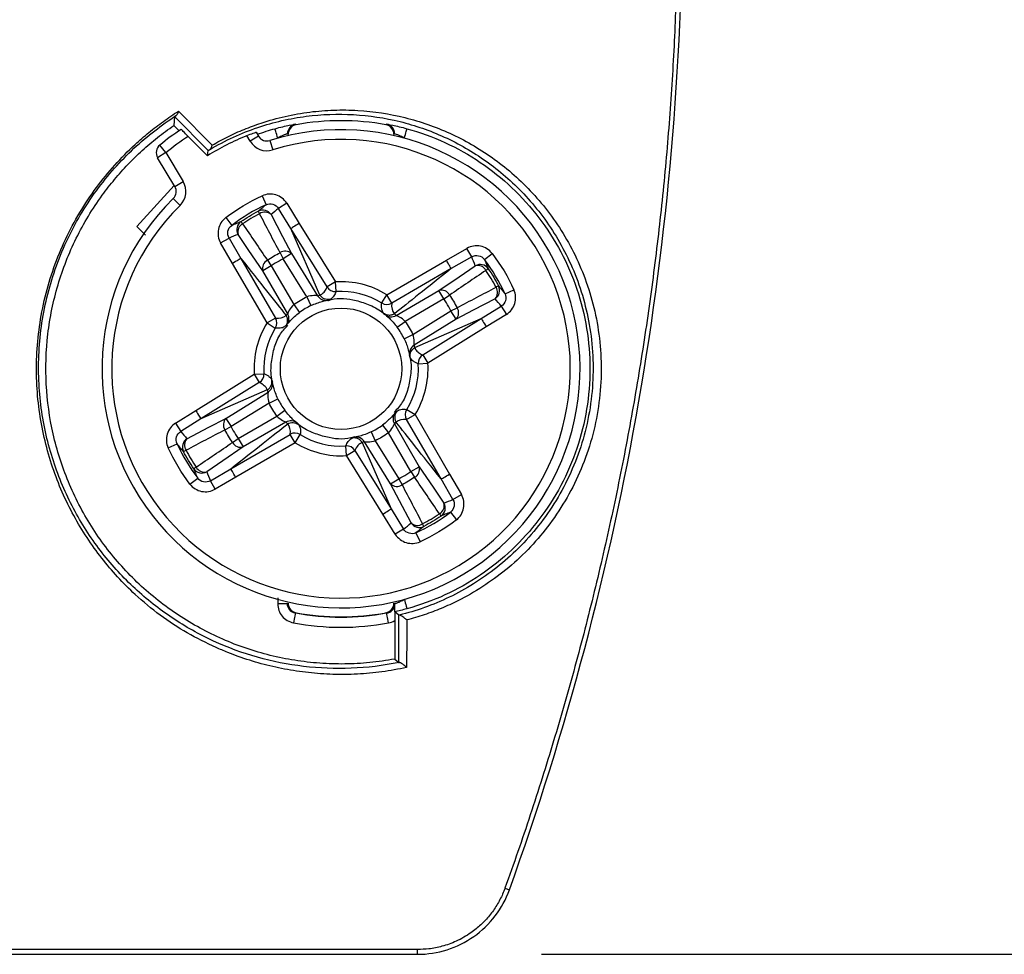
# Model space of a CAD drawing. Header units: millimetres. Extents: x 13 to 546, y 13 to 419.
# Tile 10 of 21: x 214 to 234, y 94 to 113. Entities that reach past the tile are written whole.
import ezdxf

# ---------------------------------------------------------------- set-up
doc = ezdxf.new("R2010")
doc.units = ezdxf.units.MM
doc.header["$LTSCALE"] = 2
doc.linetypes.add('SLD-Solid', pattern=[0])
doc.layers.add('DIMENSIONS', color=140, linetype='SLD-Solid', lineweight=25)
doc.styles.add('SLDTEXTSTYLE0', font='TXT', dxfattribs={"width": 0.7})
doc.dimstyles.new('SLDDIMSTYLE0', dxfattribs={"dimtxt": 4.316016, "dimasz": 6.604, "dimexe": 0, "dimexo": 0.0625, "dimgap": 1.079004, "dimtad": 0, "dimtih": 1, "dimtoh": 1, "dimdec": 1, "dimrnd": 1e-09, "dimzin": 4, "dimdsep": 46, "dimtxsty": 'SLDTEXTSTYLE0', "dimsah": 1, "dimcen": 0.09, "dimadec": 0, "dimazin": 1, "dimtfac": 1, "dimtdec": 1, "dimtofl": 0, "dimtmove": 0, "dimatfit": 3, "dimfxl": 0, "dimfrac": 2, "dimtolj": 1, "dimtzin": 12, "dimarcsym": 0})

# ---------------------------------------------------------------- blocks, each defined once
blk = doc.blocks.new('_D')
at = {"layer": 'DIMENSIONS'}
for p, q in [((224.26, 180.137), (265.505, 180.137)), ((259.155, 180.137), (259.155, 144.676)), ((252.742, 136.851), (251.293, 136.851)), ((251.293, 136.851), (251.293, 129.991)), ((265.568, 136.851), (267.017, 136.851)), ((267.017, 136.851), (267.017, 129.991)), ((251.293, 129.991), (252.742, 129.991)), ((267.017, 129.991), (265.568, 129.991)), ((259.155, 94.137), (259.155, 129.025)), ((224.26, 94.137), (265.505, 94.137))]:
    blk.add_line(p, q, dxfattribs=at)
for points in [[(259.155, 180.137), (258.139, 173.533), (260.171, 173.533)], [(259.155, 94.137), (260.171, 100.741), (258.139, 100.741)]]:
    blk.add_solid(points, dxfattribs=at)
at = {"layer": 'DIMENSIONS', "char_height": 4.2333, "attachment_point": 1, "style": 'SLDTEXTSTYLE0'}
for s, insert in [('86.0', (252.742, 143.274)), ('3.39', (252.742, 135.448))]:
    blk.add_mtext(s, dxfattribs=dict(at, insert=insert))

msp = doc.modelspace()

# ---------------------------------------------------------------- linework, layer by layer
for p, q in [((216.739, 111.306), (216.721, 111.122)), ((217.426, 110.609), (216.739, 111.306)), ((216.816, 111.416), (217.506, 110.718)), ((216.721, 111.122), (216.83, 111.012)), ((219.229, 111.137), (219.215, 111.149)), ((221.085, 111.149), (221.07, 111.137)), ((217.414, 110.503), (217.017, 110.899)), ((218.286, 110.8), (218.218, 110.914)), ((218.458, 110.902), (218.286, 110.8)), ((218.409, 110.985), (218.458, 110.902)), ((219.066, 110.941), (219.052, 110.952)), ((221.248, 110.952), (221.234, 110.941)), ((216.561, 110.566), (216.435, 110.721)), ((218.689, 110.814), (218.749, 110.623)), ((216.561, 110.566), (216.39, 110.463)), ((216.743, 109.874), (216.39, 110.463)), ((216.561, 110.566), (216.914, 109.977)), ((217.414, 110.503), (217.426, 110.609)), ((216.731, 109.893), (215.963, 109.052)), ((216.743, 109.874), (216.914, 109.977)), ((216.712, 109.628), (216.852, 109.486)), ((218.531, 109.681), (218.613, 109.499)), ((219.037, 109.528), (218.867, 109.423)), ((219.123, 109.011), (218.867, 109.423)), ((219.037, 109.528), (219.292, 109.116)), ((217.786, 109.234), (217.908, 109.076)), ((215.963, 109.052), (216.142, 108.872)), ((219.866, 107.813), (219.123, 109.011)), ((219.716, 107.648), (219.123, 109.011)), ((219.292, 109.116), (220.035, 107.918)), ((217.682, 108.716), (217.855, 108.816)), ((217.855, 108.816), (218.098, 108.396)), ((217.926, 108.296), (217.682, 108.716)), ((222.309, 108.361), (222.729, 108.605)), ((222.829, 108.432), (222.729, 108.605)), ((218.098, 108.396), (218.805, 107.177)), ((218.899, 108.516), (218.964, 108.391)), ((219.134, 108.496), (218.964, 108.391)), ((219.134, 108.496), (219.669, 107.633)), ((222.829, 108.432), (222.409, 108.189)), ((223.088, 108.379), (223.247, 108.501)), ((218.633, 107.077), (217.926, 108.296)), ((218.72, 108.245), (218.547, 108.144)), ((218.64, 108.361), (218.72, 108.245)), ((218.72, 108.245), (219.18, 107.451)), ((219.448, 107.611), (218.964, 108.391)), ((221.089, 107.654), (222.309, 108.361)), ((219.056, 107.266), (218.547, 108.144)), ((222.409, 108.189), (221.189, 107.482)), ((220.035, 107.918), (219.866, 107.813)), ((220.048, 107.719), (220.035, 107.918)), ((219.448, 107.611), (219.534, 107.431)), ((220.984, 107.485), (221.089, 107.654)), ((221.189, 107.482), (221.089, 107.654)), ((221.279, 107.23), (222.157, 107.74)), ((222.257, 107.567), (222.157, 107.74)), ((222.257, 107.567), (222.374, 107.647)), ((223.512, 107.673), (223.694, 107.756)), ((219.18, 107.451), (219.299, 107.29)), ((222.257, 107.567), (221.464, 107.107)), ((222.404, 107.323), (222.529, 107.388)), ((223.023, 107.164), (223.436, 107.42)), ((223.436, 107.42), (223.541, 107.25)), ((221.624, 106.839), (222.404, 107.323)), ((222.509, 107.153), (222.404, 107.323)), ((223.541, 107.25), (223.128, 106.994)), ((218.805, 107.177), (218.633, 107.077)), ((218.633, 107.077), (218.802, 106.972)), ((221.303, 106.988), (221.464, 107.107)), ((222.509, 107.153), (221.646, 106.618)), ((221.66, 106.571), (223.023, 107.164)), ((221.825, 106.421), (223.023, 107.164)), ((223.128, 106.994), (221.931, 106.251)), ((221.443, 106.753), (221.624, 106.839)), ((221.825, 106.421), (221.931, 106.251)), ((221.732, 106.239), (221.931, 106.251)), ((217.171, 105.28), (218.369, 106.023)), ((218.369, 106.023), (218.568, 106.036)), ((218.369, 106.023), (218.474, 105.853)), ((218.474, 105.853), (217.276, 105.11)), ((218.639, 105.703), (217.276, 105.11)), ((217.791, 105.121), (218.654, 105.656)), ((218.676, 105.435), (217.896, 104.951)), ((218.676, 105.435), (218.856, 105.521)), ((216.759, 105.024), (217.171, 105.28)), ((218.042, 104.707), (218.836, 105.167)), ((218.836, 105.167), (218.997, 105.286)), ((221.494, 105.098), (221.667, 105.198)), ((221.497, 105.303), (221.667, 105.198)), ((221.667, 105.198), (222.374, 103.978)), ((216.759, 105.024), (216.864, 104.854)), ((217.276, 105.11), (216.864, 104.854)), ((217.791, 105.121), (217.896, 104.951)), ((219.021, 105.044), (218.142, 104.535)), ((221.001, 104.984), (221.12, 104.823)), ((221.243, 105.008), (221.752, 104.13)), ((222.201, 103.878), (221.494, 105.098)), ((217.771, 104.886), (217.896, 104.951)), ((217.891, 104.086), (219.11, 104.793)), ((219.21, 104.62), (219.11, 104.793)), ((219.21, 104.62), (219.315, 104.79)), ((220.766, 104.843), (220.852, 104.663)), ((221.58, 104.03), (221.12, 104.823)), ((216.606, 104.518), (216.788, 104.601)), ((217.926, 104.628), (218.042, 104.707)), ((219.21, 104.62), (217.99, 103.913)), ((218.042, 104.707), (218.142, 104.535)), ((220.584, 104.627), (221.177, 103.263)), ((221.166, 103.778), (220.631, 104.641)), ((220.852, 104.663), (221.336, 103.883)), ((220.264, 104.356), (220.251, 104.555)), ((220.264, 104.356), (220.434, 104.462)), ((220.434, 104.462), (221.177, 103.263)), ((221.007, 103.158), (220.264, 104.356)), ((217.471, 103.842), (217.891, 104.086)), ((221.58, 104.03), (221.752, 104.13)), ((221.58, 104.03), (221.659, 103.913)), ((222.374, 103.978), (222.617, 103.558)), ((217.052, 103.773), (217.211, 103.895)), ((217.571, 103.67), (217.471, 103.842)), ((217.99, 103.913), (217.571, 103.67)), ((221.166, 103.778), (221.336, 103.883)), ((221.336, 103.883), (221.401, 103.758)), ((222.445, 103.458), (222.201, 103.878)), ((222.445, 103.458), (222.617, 103.558)), ((221.263, 102.746), (221.007, 103.158)), ((221.177, 103.263), (221.433, 102.851)), ((222.392, 103.199), (222.514, 103.04)), ((221.433, 102.851), (221.263, 102.746)), ((221.686, 102.775), (221.769, 102.593)), ((218.852, 101.445), (218.852, 101.322)), ((219.052, 101.322), (219.066, 101.334)), ((221.234, 101.334), (221.248, 101.322)), ((219.215, 101.125), (219.229, 101.137)), ((221.085, 101.125), (221.07, 101.137)), ((221.337, 101.088), (221.251, 101.156)), ((221.25, 100.977), (221.25, 100.188)), ((221.335, 100.118), (221.337, 101.088)), ((221.25, 100.188), (221.335, 100.118)), ((223.511, 95.492), (223.602, 95.46)), ((124.58, 94.137), (221.72, 94.137)), ((221.72, 94.137), (221.72, 94.234))]:
    msp.add_line(p, q)
at = {"flags": 128}
for points in [[(218.715, 109.295), (218.949, 108.848), (219.134, 108.496)], [(218.547, 108.144), (218.263, 108.562), (218.04, 108.89)], [(222.157, 107.74), (222.575, 108.024), (222.903, 108.247)], [(223.308, 107.572), (222.86, 107.338), (222.509, 107.153)], [(216.992, 104.702), (217.439, 104.937), (217.791, 105.121)], [(218.142, 104.535), (217.725, 104.25), (217.397, 104.027)], [(221.752, 104.13), (222.036, 103.712), (222.26, 103.384)], [(221.585, 102.979), (221.35, 103.427), (221.166, 103.778)]]:
    msp.add_lwpolyline(points, dxfattribs=at)
msp.add_circle((220.15, 106.137), 1.244)
for centre, radius, start, end in [((220.15, 106.137), 4.9, 134.5616, 107.3437), ((220.15, 106.137), 5.9, 123.7541, 129.0208), ((220.15, 106.137), 4.7, 134.5616, 107.3437), ((220.15, 106.137), 5.7, 123.3362, 129.0208), ((220.15, 106.137), 5.152, 112.0203, 122.0827), ((218.629, 111.005), 0.2, 210.9527, 287.3437), ((216.561, 110.566), 0.2, 129.0208, 210.9527), ((218.629, 111.005), 0.4, 210.9527, 287.3437), ((216.571, 109.771), 0.2, 314.5616, 30.9527), ((216.571, 109.771), 0.4, 314.5616, 30.9527), ((218.545, 109.19), 0.2, 31.8014, 117.2287), ((219.257, 109.726), 0.88, 204.0101, 207.8235), ((218.585, 109.161), 0.187, 45.9528, 124.4711), ((218.213, 108.991), 0.2, 124.6768, 210.1047), ((218.22, 108.942), 0.187, 117.4344, 195.9535), ((217.404, 108.614), 0.88, 34.082, 37.8955), ((219.004, 108.362), 0.187, 45.9105, 124.2817), ((218.727, 108.196), 0.187, 117.6238, 195.9958), ((223.003, 108.074), 0.2, 34.6768, 120.1047), ((222.954, 108.067), 0.187, 27.4344, 105.9535), ((222.627, 108.882), 0.88, 304.082, 307.8955), ((220.036, 107.919), 0.201, 212.0439, 273.4918), ((220.15, 106.137), 1.784, 58.2314, 93.674), ((223.202, 107.742), 0.2, 301.8014, 27.2287), ((223.173, 107.702), 0.187, 315.9528, 34.4711), ((223.738, 107.03), 0.88, 114.0101, 117.8235), ((219.838, 107.738), 0.199, 211.642, 280.9633), ((220.15, 106.137), 1.585, 58.2314, 93.674), ((222.209, 107.56), 0.187, 27.6238, 105.9958), ((221.089, 107.656), 0.201, 238.4136, 299.8614), ((222.375, 107.283), 0.187, 315.9105, 34.2817), ((218.884, 107.166), 0.199, 320.9417, 30.2641), ((221.178, 107.403), 0.199, 230.9417, 300.2641), ((220.15, 106.137), 1.784, 148.2314, 183.674), ((218.631, 107.077), 0.201, 328.4136, 29.8614), ((220.15, 106.137), 1.585, 148.2314, 183.674), ((221.751, 106.448), 0.199, 121.642, 190.9633), ((221.932, 106.251), 0.201, 122.0439, 183.4918), ((220.15, 106.137), 1.585, 328.2314, 3.674), ((220.15, 106.137), 1.784, 328.2314, 3.674), ((218.368, 106.023), 0.201, 302.0439, 3.4918), ((218.549, 105.826), 0.199, 301.642, 10.9633), ((221.415, 105.109), 0.199, 140.9417, 210.2641), ((221.668, 105.198), 0.201, 148.4136, 209.8614), ((217.925, 104.991), 0.187, 135.9105, 214.2817), ((219.121, 104.871), 0.199, 50.9417, 120.2641), ((219.21, 104.619), 0.201, 58.4136, 119.8614), ((220.15, 106.137), 1.585, 238.2314, 273.674), ((217.097, 104.532), 0.2, 121.8014, 207.2287), ((217.126, 104.572), 0.187, 135.9528, 214.4711), ((218.091, 104.714), 0.187, 207.6238, 285.9958), ((220.15, 106.137), 1.784, 238.2314, 273.674), ((220.461, 104.536), 0.199, 31.642, 100.9633), ((216.561, 105.245), 0.88, 294.0101, 297.8235), ((220.264, 104.355), 0.201, 32.0439, 93.4918), ((217.673, 103.392), 0.88, 124.082, 127.8955), ((217.296, 104.2), 0.2, 214.6768, 300.1047), ((217.345, 104.207), 0.187, 207.4344, 285.9535), ((221.573, 104.078), 0.187, 297.6238, 15.9958), ((221.296, 103.912), 0.187, 225.9105, 304.2817), ((222.08, 103.333), 0.187, 297.4344, 15.9535), ((222.087, 103.284), 0.2, 304.6768, 30.1047), ((222.895, 103.66), 0.88, 214.082, 217.8955), ((221.755, 103.085), 0.2, 211.8014, 297.2287), ((221.715, 103.114), 0.187, 225.9528, 304.4711), ((221.042, 102.549), 0.88, 24.0101, 27.8235)]:
    msp.add_arc(centre, radius, start, end)
for points, knots in [([(227.053, 115.73), (227.052, 115.466), (227.049, 114.936), (227.032, 114.142), (227.005, 113.349), (226.968, 112.555), (226.919, 111.763), (226.861, 110.971), (226.792, 110.179), (226.712, 109.389), (226.622, 108.6), (226.522, 107.812), (226.411, 107.026), (226.289, 106.241), (226.158, 105.458), (226.016, 104.677), (225.863, 103.897), (225.7, 103.12), (225.527, 102.345), (225.344, 101.572), (225.151, 100.802), (224.947, 100.034), (224.733, 99.27), (224.509, 98.508), (224.275, 97.749), (224.031, 96.993), (223.777, 96.241), (223.6, 95.742), (223.511, 95.492)], [0, 0, 0, 0, 0.038461, 0.076923, 0.115384, 0.153846, 0.192307, 0.230769, 0.26923, 0.307692, 0.346154, 0.384615, 0.423077, 0.461538, 0.5, 0.538461, 0.576923, 0.615384, 0.653846, 0.692307, 0.730769, 0.769231, 0.807692, 0.846154, 0.884615, 0.923077, 0.961538, 1, 1, 1, 1]), ([(223.602, 95.46), (224.773, 98.711), (225.662, 102.065), (226.85, 108.874), (227.15, 112.33), (227.15, 115.786)], [0, 0, 0, 0, 0.5, 0.5, 1, 1, 1, 1]), ([(217.506, 110.718), (217.559, 110.748), (217.666, 110.809), (217.83, 110.893), (217.996, 110.972), (218.165, 111.044), (218.336, 111.111), (218.616, 111.209), (219.009, 111.318), (219.507, 111.406), (220.005, 111.445), (220.661, 111.437), (221.466, 111.313), (222.391, 110.992), (223.259, 110.496), (224.05, 109.816), (224.73, 108.943), (225.243, 107.868), (225.516, 106.617), (225.471, 105.274), (225.086, 103.978), (224.53, 103.048), (223.985, 102.419), (223.538, 102.01), (223.055, 101.66), (222.609, 101.406), (222.206, 101.222), (221.855, 101.089), (221.617, 101.023), (221.497, 100.989)], [0, 0, 0, 0, 0.010199, 0.0205, 0.030915, 0.041458, 0.05214, 0.062973, 0.093626, 0.125254, 0.155908, 0.187302, 0.249892, 0.312221, 0.374819, 0.437004, 0.499657, 0.562278, 0.624599, 0.687213, 0.74943, 0.811921, 0.842744, 0.874603, 0.905498, 0.937221, 0.957924, 0.978826, 1, 1, 1, 1]), ([(221.494, 100.016), (221.41, 99.998), (221.242, 99.964), (220.989, 99.925), (220.737, 99.896), (220.485, 99.878), (220.233, 99.87), (219.982, 99.873), (219.731, 99.885), (219.4, 99.915), (218.991, 99.976), (218.511, 100.087), (218.124, 100.208), (217.818, 100.326), (217.465, 100.476), (216.992, 100.714), (216.437, 101.078), (215.964, 101.468), (215.568, 101.863), (215.129, 102.383), (214.648, 103.109), (214.208, 104.103), (213.939, 105.205), (213.873, 106.39), (214.016, 107.413), (214.254, 108.213), (214.493, 108.794), (214.786, 109.345), (215.127, 109.855), (215.509, 110.323), (215.874, 110.692), (216.211, 110.984), (216.508, 111.213), (216.713, 111.348), (216.816, 111.416)], [0, 0, 0, 0, 0.01569, 0.031345, 0.04698, 0.06261, 0.07825, 0.093912, 0.109611, 0.125361, 0.156601, 0.187655, 0.218755, 0.23349, 0.249988, 0.291661, 0.333139, 0.37438, 0.406129, 0.436775, 0.499146, 0.561569, 0.624432, 0.686808, 0.749229, 0.780734, 0.81182, 0.843016, 0.87432, 0.905355, 0.936989, 0.957616, 0.978583, 1, 1, 1, 1]), ([(221.34, 100.118), (221.013, 100.051), (220.686, 100.012), (220.032, 99.986), (219.704, 99.999), (218.739, 100.113), (218.124, 100.287), (217.243, 100.692), (216.958, 100.851), (216.421, 101.21), (216.166, 101.411), (215.688, 101.853), (215.463, 102.097), (215.048, 102.628), (214.861, 102.912), (214.532, 103.518), (214.39, 103.84), (214.158, 104.527), (214.07, 104.888), (213.96, 105.634), (213.939, 106.016), (213.963, 106.605), (213.981, 106.805), (214.036, 107.201), (214.073, 107.398), (214.167, 107.789), (214.224, 107.983), (214.358, 108.369), (214.436, 108.561), (214.694, 109.117), (214.9, 109.464), (215.371, 110.109), (215.63, 110.398), (216.181, 110.911), (216.474, 111.136), (216.768, 111.326)], [0, 0, 0, 0, 0.0625, 0.0625, 0.125, 0.125, 0.25, 0.25, 0.3125, 0.3125, 0.375, 0.375, 0.4375, 0.4375, 0.5, 0.5, 0.5625, 0.5625, 0.625, 0.625, 0.6875, 0.6875, 0.71875, 0.71875, 0.75, 0.75, 0.78125, 0.78125, 0.8125, 0.8125, 0.875, 0.875, 0.9375, 0.9375, 1, 1, 1, 1]), ([(216.768, 111.326), (216.764, 111.323), (216.754, 111.315), (216.742, 111.307), (216.74, 111.306), (216.739, 111.306)], [0, 0, 0, 0, 0.233978, 0.574522, 1, 1, 1, 1]), ([(216.816, 111.416), (216.814, 111.407), (216.81, 111.388), (216.799, 111.362), (216.786, 111.34), (216.774, 111.33), (216.768, 111.326)], [0, 0, 0, 0, 0.239582, 0.500078, 0.753975, 1, 1, 1, 1]), ([(217.455, 110.627), (217.778, 110.819), (218.108, 110.968), (218.775, 111.193), (219.106, 111.268), (219.759, 111.353), (220.083, 111.364), (220.727, 111.327), (221.048, 111.279), (221.67, 111.125), (221.972, 111.02), (222.563, 110.75), (222.852, 110.585), (223.397, 110.198), (223.655, 109.976), (224.138, 109.464), (224.363, 109.172), (224.656, 108.691), (224.747, 108.522), (224.913, 108.167), (224.987, 107.98), (225.115, 107.597), (225.168, 107.4), (225.252, 106.993), (225.283, 106.782), (225.318, 106.351), (225.322, 106.133), (225.303, 105.697), (225.279, 105.476), (225.166, 104.821), (225.037, 104.405), (224.769, 103.81), (224.668, 103.618), (224.447, 103.256), (224.328, 103.084), (224.071, 102.759), (223.933, 102.604), (223.646, 102.318), (223.498, 102.187), (223.191, 101.944), (223.032, 101.832), (222.706, 101.629), (222.538, 101.537), (222.031, 101.293), (221.689, 101.173), (221.342, 101.088)], [0, 0, 0, 0, 0.0625, 0.0625, 0.125, 0.125, 0.1875, 0.1875, 0.25, 0.25, 0.3125, 0.3125, 0.375, 0.375, 0.4375, 0.4375, 0.5, 0.5, 0.53125, 0.53125, 0.5625, 0.5625, 0.59375, 0.59375, 0.625, 0.625, 0.65625, 0.65625, 0.6875, 0.6875, 0.75, 0.75, 0.78125, 0.78125, 0.8125, 0.8125, 0.84375, 0.84375, 0.875, 0.875, 0.90625, 0.90625, 0.9375, 0.9375, 1, 1, 1, 1]), ([(221.25, 100.188), (221.165, 100.173), (220.995, 100.144), (220.739, 100.114), (220.483, 100.094), (220.227, 100.085), (219.971, 100.087), (219.714, 100.101), (219.457, 100.125), (218.947, 100.195), (218.194, 100.38), (217.248, 100.796), (216.385, 101.363), (215.632, 102.07), (215.007, 102.893), (214.534, 103.811), (214.219, 104.795), (214.08, 105.818), (214.111, 106.851), (214.321, 107.862), (214.696, 108.825), (215.125, 109.533), (215.504, 110.02), (215.778, 110.327), (216.072, 110.613), (216.385, 110.881), (216.609, 111.041), (216.721, 111.122)], [0, 0, 0, 0, 0.015735, 0.031385, 0.046979, 0.062546, 0.078113, 0.09371, 0.109366, 0.125108, 0.187574, 0.250074, 0.312541, 0.375041, 0.437507, 0.500007, 0.562473, 0.624973, 0.68744, 0.74994, 0.812406, 0.874906, 0.900037, 0.924994, 0.949896, 0.974859, 1, 1, 1, 1]), ([(217.017, 110.899), (216.98, 110.937), (216.943, 110.974), (216.888, 111.027), (216.872, 111.043), (216.872, 111.043)], [0, 0, 0, 0, 0.5, 0.5, 1, 1, 1, 1]), ([(218.799, 111.057), (218.904, 111.086), (219.012, 111.111), (219.167, 111.142), (219.214, 111.15), (219.215, 111.149)], [0, 0, 0, 0, 0.5, 0.5, 1, 1, 1, 1]), ([(218.852, 110.864), (218.839, 110.909), (218.825, 110.962), (218.804, 111.037), (218.799, 111.056), (218.799, 111.057)], [0, 0, 0, 0, 0.5, 0.5, 1, 1, 1, 1]), ([(219.215, 111.149), (219.173, 111.141), (219.128, 111.117), (219.067, 111.043), (219.052, 110.995), (219.052, 110.952)], [0, 0, 0, 0, 0.5, 0.5, 1, 1, 1, 1]), ([(219.229, 111.137), (219.184, 111.129), (219.142, 111.104), (219.082, 111.033), (219.066, 110.987), (219.066, 110.941)], [0, 0, 0, 0, 0.5, 0.5, 1, 1, 1, 1]), ([(221.234, 110.941), (221.234, 110.987), (221.218, 111.033), (221.158, 111.104), (221.116, 111.129), (221.07, 111.137)], [0, 0, 0, 0, 0.5, 0.5, 1, 1, 1, 1]), ([(221.085, 111.149), (221.086, 111.15), (221.133, 111.142), (221.288, 111.111), (221.395, 111.086), (221.501, 111.057)], [0, 0, 0, 0, 0.5, 0.5, 1, 1, 1, 1]), ([(221.248, 110.952), (221.248, 110.995), (221.233, 111.043), (221.171, 111.117), (221.127, 111.141), (221.085, 111.149)], [0, 0, 0, 0, 0.5, 0.5, 1, 1, 1, 1]), ([(221.448, 110.864), (221.462, 110.914), (221.476, 110.964), (221.495, 111.035), (221.501, 111.056), (221.501, 111.057)], [0, 0, 0, 0, 0.5, 0.5, 1, 1, 1, 1]), ([(221.501, 111.057), (222.035, 110.91), (222.545, 110.676), (223.463, 110.056), (223.871, 109.671), (224.543, 108.79), (224.806, 108.294), (225.161, 107.245), (225.252, 106.691), (225.252, 105.583), (225.161, 105.03), (224.806, 103.98), (224.543, 103.485), (223.871, 102.604), (223.463, 102.218), (222.545, 101.599), (222.035, 101.364), (221.501, 101.218)], [0, 0, 0, 0, 0.125, 0.125, 0.25, 0.25, 0.375, 0.375, 0.5, 0.5, 0.625, 0.625, 0.75, 0.75, 0.875, 0.875, 1, 1, 1, 1]), ([(218.218, 110.914), (218.267, 110.933), (218.316, 110.952), (218.387, 110.978), (218.408, 110.985), (218.409, 110.985)], [0, 0, 0, 0, 0.5, 0.5, 1, 1, 1, 1]), ([(219.052, 110.952), (219.051, 110.952), (219.049, 110.952), (219.036, 110.948), (219.015, 110.94), (218.981, 110.927), (218.926, 110.903), (218.878, 110.877), (218.852, 110.864)], [0, 0, 0, 0, 0.124864, 0.249513, 0.374697, 0.501154, 0.732831, 1, 1, 1, 1]), ([(221.448, 110.864), (221.435, 110.871), (221.409, 110.885), (221.372, 110.903), (221.339, 110.918), (221.3, 110.935), (221.259, 110.95), (221.252, 110.952), (221.248, 110.952)], [0, 0, 0, 0, 0.139013, 0.26878, 0.389603, 0.501858, 0.752002, 1, 1, 1, 1]), ([(217.426, 110.609), (217.427, 110.609), (217.428, 110.61), (217.436, 110.614), (217.444, 110.62), (217.452, 110.625), (217.455, 110.627)], [0, 0, 0, 0, 0.31924, 0.598357, 0.827322, 1, 1, 1, 1]), ([(217.455, 110.627), (217.461, 110.631), (217.473, 110.641), (217.488, 110.663), (217.5, 110.689), (217.504, 110.708), (217.506, 110.718)], [0, 0, 0, 0, 0.2260596, 0.5000323, 0.7585721, 1, 1, 1, 1]), ([(219.037, 109.528), (218.985, 109.611), (218.905, 109.672), (218.72, 109.728), (218.619, 109.721), (218.531, 109.681)], [0, 0, 0, 0, 0.0002910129, 0.0002910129, 0.0005820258, 0.0005820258, 0.0005820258, 0.0005820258]), ([(218.453, 109.367), (218.477, 109.388), (218.531, 109.432), (218.584, 109.475), (218.613, 109.499)], [0, 0, 0, 0, 0.44851, 1, 1, 1, 1]), ([(218.613, 109.499), (218.658, 109.519), (218.709, 109.523), (218.801, 109.495), (218.842, 109.464), (218.867, 109.423)], [0, 0, 0, 0, 0.5, 0.5, 1, 1, 1, 1]), ([(217.786, 109.234), (217.709, 109.175), (217.655, 109.089), (217.617, 108.9), (217.634, 108.8), (217.682, 108.716)], [0, 0, 0, 0, 0.00029095, 0.00029095, 0.0005818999, 0.0005818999, 0.0005818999, 0.0005818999]), ([(218.479, 109.315), (218.42, 109.283), (218.301, 109.219), (218.189, 109.145), (218.133, 109.108)], [0, 0, 0, 0, 0.499996, 1, 1, 1, 1]), ([(217.855, 108.816), (217.831, 108.858), (217.823, 108.908), (217.842, 109.003), (217.869, 109.046), (217.908, 109.076)], [0, 0, 0, 0, 0.5, 0.5, 1, 1, 1, 1]), ([(217.908, 109.076), (217.942, 109.09), (218.005, 109.117), (218.07, 109.143), (218.099, 109.155)], [0, 0, 0, 0, 0.551491, 1, 1, 1, 1]), ([(219.292, 109.116), (219.25, 109.09), (219.208, 109.063), (219.146, 109.025), (219.126, 109.013), (219.123, 109.011)], [0, 0, 0, 0, 0.5, 0.5, 1, 1, 1, 1]), ([(223.247, 108.501), (223.188, 108.578), (223.102, 108.632), (222.913, 108.669), (222.813, 108.653), (222.729, 108.605)], [0, 0, 0, 0, 0.00029095, 0.00029095, 0.0005818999, 0.0005818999, 0.0005818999, 0.0005818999]), ([(218.098, 108.396), (218.095, 108.395), (218.075, 108.383), (218.012, 108.346), (217.969, 108.321), (217.926, 108.296)], [0, 0, 0, 0, 0.5, 0.5, 1, 1, 1, 1]), ([(222.829, 108.432), (222.871, 108.456), (222.921, 108.464), (223.016, 108.445), (223.059, 108.418), (223.088, 108.379)], [0, 0, 0, 0, 0.5, 0.5, 1, 1, 1, 1]), ([(218.964, 108.391), (218.963, 108.39), (218.962, 108.39), (218.961, 108.389), (218.906, 108.361), (218.853, 108.33), (218.801, 108.298), (218.774, 108.28), (218.747, 108.263), (218.72, 108.245)], [0, 0, 0, 0, 0.0000039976, 0.0000039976, 0.0000039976, 0.0001877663, 0.0001877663, 0.0001877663, 0.0002848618, 0.0002848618, 0.0002848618, 0.0002848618]), ([(222.409, 108.189), (222.407, 108.192), (222.396, 108.212), (222.359, 108.275), (222.334, 108.318), (222.309, 108.361)], [0, 0, 0, 0, 0.5, 0.5, 1, 1, 1, 1]), ([(223.088, 108.379), (223.103, 108.345), (223.13, 108.282), (223.156, 108.217), (223.168, 108.188)], [0, 0, 0, 0, 0.551491, 1, 1, 1, 1]), ([(223.327, 107.808), (223.296, 107.867), (223.232, 107.985), (223.157, 108.097), (223.12, 108.153)], [0, 0, 0, 0, 0.499996, 1, 1, 1, 1]), ([(219.716, 107.648), (219.729, 107.654), (219.754, 107.666), (219.788, 107.692), (219.818, 107.725), (219.844, 107.765), (219.859, 107.797), (219.866, 107.813)], [0, 0, 0, 0, 0.195552, 0.393295, 0.593262, 0.795487, 1, 1, 1, 1]), ([(223.38, 107.834), (223.4, 107.81), (223.445, 107.756), (223.488, 107.703), (223.512, 107.673)], [0, 0, 0, 0, 0.44851, 1, 1, 1, 1]), ([(219.669, 107.633), (219.664, 107.634), (219.634, 107.638), (219.55, 107.636), (219.496, 107.628), (219.448, 107.611)], [0, 0, 0, 0, 0.5, 0.5, 1, 1, 1, 1]), ([(219.918, 107.555), (219.882, 107.55), (219.84, 107.554), (219.766, 107.588), (219.736, 107.616), (219.716, 107.648)], [0, 0, 0, 0, 0.5, 0.5, 1, 1, 1, 1]), ([(219.877, 107.534), (219.9, 107.541), (220.086, 107.599), (220.396, 107.565), (220.752, 107.445), (220.956, 107.339), (221.044, 107.251), (221.054, 107.24)], [0, 0, 0, 0, 0.057774, 0.465595, 0.704247, 0.963109, 1, 1, 1, 1]), ([(220.048, 107.719), (220.042, 107.702), (220.029, 107.67), (220.005, 107.63), (219.979, 107.597), (219.95, 107.572), (219.929, 107.561), (219.918, 107.556)], [0, 0, 0, 0, 0.212056, 0.418049, 0.618014, 0.811985, 1, 1, 1, 1]), ([(223.512, 107.673), (223.532, 107.629), (223.536, 107.578), (223.508, 107.486), (223.477, 107.445), (223.436, 107.42)], [0, 0, 0, 0, 0.5, 0.5, 1, 1, 1, 1]), ([(223.541, 107.25), (223.624, 107.301), (223.685, 107.382), (223.741, 107.567), (223.734, 107.668), (223.694, 107.756)], [0, 0, 0, 0, 0.0002910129, 0.0002910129, 0.0005820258, 0.0005820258, 0.0005820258, 0.0005820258]), ([(219.18, 107.451), (219.142, 107.416), (219.11, 107.372), (219.069, 107.299), (219.058, 107.27), (219.056, 107.266)], [0, 0, 0, 0, 0.5, 0.5, 1, 1, 1, 1]), ([(219.534, 107.431), (219.496, 107.413), (219.457, 107.392), (219.378, 107.346), (219.339, 107.319), (219.299, 107.29)], [0, 0, 0, 0, 0.5, 0.5, 1, 1, 1, 1]), ([(219.534, 107.431), (219.614, 107.469), (219.698, 107.498), (219.825, 107.533), (219.87, 107.541), (219.876, 107.542)], [0, 0, 0, 0, 0.5, 0.5, 1, 1, 1, 1]), ([(221.022, 107.279), (221.016, 107.288), (221.004, 107.305), (220.991, 107.335), (220.982, 107.373), (220.978, 107.422), (220.982, 107.463), (220.984, 107.485)], [0, 0, 0, 0, 0.166652, 0.333314, 0.499999, 0.743063, 1, 1, 1, 1]), ([(222.404, 107.323), (222.403, 107.324), (222.402, 107.325), (222.402, 107.326), (222.373, 107.381), (222.343, 107.434), (222.31, 107.486), (222.293, 107.513), (222.275, 107.54), (222.257, 107.567)], [0, 0, 0, 0, 0.0000039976, 0.0000039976, 0.0000039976, 0.0001877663, 0.0001877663, 0.0001877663, 0.0002848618, 0.0002848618, 0.0002848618, 0.0002848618]), ([(219.022, 107.231), (219.04, 107.199), (219.051, 107.159), (219.046, 107.078), (219.03, 107.039), (219.008, 107.01)], [0, 0, 0, 0, 0.5, 0.5, 1, 1, 1, 1]), ([(219.022, 107.231), (219.028, 107.236), (219.04, 107.247), (219.051, 107.26), (219.056, 107.266)], [0, 0, 0, 0, 0.499869, 1, 1, 1, 1]), ([(219.039, 107.04), (219.043, 107.045), (219.071, 107.08), (219.162, 107.177), (219.227, 107.237), (219.299, 107.29)], [0, 0, 0, 0, 0.5, 0.5, 1, 1, 1, 1]), ([(221.022, 107.279), (221.034, 107.271), (221.058, 107.255), (221.097, 107.242), (221.134, 107.237), (221.169, 107.239), (221.199, 107.246), (221.223, 107.254), (221.237, 107.262), (221.244, 107.265)], [0, 0, 0, 0, 0.183019, 0.358152, 0.520653, 0.667246, 0.796183, 0.906976, 1, 1, 1, 1]), ([(221.053, 107.248), (221.058, 107.243), (221.093, 107.216), (221.19, 107.125), (221.25, 107.06), (221.303, 106.988)], [0, 0, 0, 0, 0.5, 0.5, 1, 1, 1, 1]), ([(221.464, 107.107), (221.429, 107.145), (221.385, 107.176), (221.311, 107.218), (221.283, 107.229), (221.279, 107.23)], [0, 0, 0, 0, 0.5, 0.5, 1, 1, 1, 1]), ([(218.747, 105.863), (218.745, 105.87), (218.708, 105.987), (218.712, 106.225), (218.766, 106.541), (218.873, 106.825), (219.001, 106.965), (219.061, 107.03)], [0, 0, 0, 0, 0.017553, 0.291799, 0.550567, 0.789126, 1, 1, 1, 1]), ([(219.008, 107.01), (218.996, 107.002), (218.972, 106.985), (218.926, 106.971), (218.87, 106.965), (218.825, 106.969), (218.802, 106.972)], [0, 0, 0, 0, 0.221188, 0.461531, 0.721106, 1, 1, 1, 1]), ([(223.023, 107.164), (223.025, 107.161), (223.037, 107.141), (223.076, 107.079), (223.102, 107.037), (223.128, 106.994)], [0, 0, 0, 0, 0.5, 0.5, 1, 1, 1, 1]), ([(221.646, 106.618), (221.646, 106.623), (221.65, 106.653), (221.648, 106.737), (221.641, 106.791), (221.624, 106.839)], [0, 0, 0, 0, 0.5, 0.5, 1, 1, 1, 1]), ([(221.443, 106.753), (221.482, 106.673), (221.511, 106.589), (221.546, 106.461), (221.554, 106.417), (221.555, 106.411)], [0, 0, 0, 0, 0.5, 0.5, 1, 1, 1, 1]), ([(221.552, 106.411), (221.554, 106.404), (221.592, 106.287), (221.587, 106.05), (221.533, 105.733), (221.426, 105.449), (221.298, 105.309), (221.238, 105.244)], [0, 0, 0, 0, 0.017546, 0.291755, 0.550501, 0.789052, 1, 1, 1, 1]), ([(221.568, 106.369), (221.562, 106.405), (221.567, 106.447), (221.6, 106.52), (221.629, 106.551), (221.66, 106.571)], [0, 0, 0, 0, 0.5, 0.5, 1, 1, 1, 1]), ([(221.66, 106.571), (221.666, 106.558), (221.678, 106.533), (221.705, 106.499), (221.738, 106.469), (221.778, 106.443), (221.809, 106.428), (221.825, 106.421)], [0, 0, 0, 0, 0.195552, 0.393295, 0.593262, 0.795487, 1, 1, 1, 1]), ([(221.732, 106.239), (221.713, 106.246), (221.674, 106.262), (221.629, 106.291), (221.592, 106.326), (221.576, 106.354), (221.568, 106.369)], [0, 0, 0, 0, 0.24357, 0.500002, 0.733591, 1, 1, 1, 1]), ([(218.568, 106.036), (218.587, 106.028), (218.626, 106.012), (218.671, 105.983), (218.708, 105.948), (218.723, 105.92), (218.731, 105.905)], [0, 0, 0, 0, 0.243578, 0.500002, 0.733614, 1, 1, 1, 1]), ([(218.639, 105.703), (218.65, 105.711), (218.676, 105.73), (218.71, 105.772), (218.735, 105.833), (218.733, 105.88), (218.731, 105.905)], [0, 0, 0, 0, 0.174643, 0.404305, 0.684942, 1, 1, 1, 1]), ([(218.856, 105.521), (218.818, 105.601), (218.789, 105.685), (218.754, 105.813), (218.746, 105.857), (218.745, 105.864)], [0, 0, 0, 0, 0.5, 0.5, 1, 1, 1, 1]), ([(218.654, 105.656), (218.653, 105.651), (218.649, 105.621), (218.651, 105.537), (218.659, 105.484), (218.676, 105.435)], [0, 0, 0, 0, 0.5, 0.5, 1, 1, 1, 1]), ([(217.171, 105.28), (217.197, 105.237), (217.224, 105.195), (217.262, 105.133), (217.274, 105.113), (217.276, 105.11)], [0, 0, 0, 0, 0.5, 0.5, 1, 1, 1, 1]), ([(218.836, 105.167), (218.871, 105.129), (218.915, 105.098), (218.988, 105.056), (219.016, 105.046), (219.021, 105.044)], [0, 0, 0, 0, 0.5, 0.5, 1, 1, 1, 1]), ([(219.247, 105.026), (219.242, 105.031), (219.206, 105.058), (219.11, 105.149), (219.05, 105.214), (218.997, 105.286)], [0, 0, 0, 0, 0.5, 0.5, 1, 1, 1, 1]), ([(221.261, 105.234), (221.256, 105.229), (221.229, 105.194), (221.138, 105.097), (221.073, 105.037), (221.001, 104.984)], [0, 0, 0, 0, 0.5, 0.5, 1, 1, 1, 1]), ([(221.292, 105.264), (221.284, 105.253), (221.268, 105.229), (221.255, 105.19), (221.25, 105.152), (221.252, 105.118), (221.258, 105.088), (221.267, 105.064), (221.275, 105.05), (221.278, 105.043)], [0, 0, 0, 0, 0.183019, 0.358152, 0.520653, 0.667246, 0.796183, 0.906976, 1, 1, 1, 1]), ([(221.292, 105.264), (221.303, 105.272), (221.328, 105.289), (221.374, 105.303), (221.429, 105.31), (221.474, 105.305), (221.497, 105.303)], [0, 0, 0, 0, 0.221188, 0.461531, 0.721106, 1, 1, 1, 1]), ([(216.759, 105.024), (216.676, 104.973), (216.615, 104.892), (216.559, 104.707), (216.566, 104.606), (216.606, 104.518)], [0, 0, 0, 0, 0.0002910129, 0.0002910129, 0.0005820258, 0.0005820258, 0.0005820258, 0.0005820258]), ([(219.056, 105.009), (219.051, 105.015), (219.04, 105.027), (219.027, 105.038), (219.021, 105.044)], [0, 0, 0, 0, 0.4998695, 1, 1, 1, 1]), ([(219.056, 105.009), (219.088, 105.028), (219.128, 105.038), (219.209, 105.033), (219.248, 105.018), (219.277, 104.995)], [0, 0, 0, 0, 0.5, 0.5, 1, 1, 1, 1]), ([(220.423, 104.741), (220.4, 104.733), (220.213, 104.675), (219.904, 104.71), (219.548, 104.829), (219.343, 104.935), (219.256, 105.023), (219.245, 105.034)], [0, 0, 0, 0, 0.057744, 0.46557, 0.704235, 0.963108, 1, 1, 1, 1]), ([(219.277, 104.995), (219.283, 104.986), (219.296, 104.969), (219.308, 104.939), (219.318, 104.901), (219.322, 104.853), (219.317, 104.811), (219.315, 104.79)], [0, 0, 0, 0, 0.166652, 0.333314, 0.499999, 0.743064, 1, 1, 1, 1]), ([(220.766, 104.843), (220.804, 104.862), (220.843, 104.882), (220.921, 104.929), (220.961, 104.955), (221.001, 104.984)], [0, 0, 0, 0, 0.5, 0.5, 1, 1, 1, 1]), ([(221.12, 104.823), (221.158, 104.858), (221.189, 104.902), (221.231, 104.976), (221.241, 105.004), (221.243, 105.008)], [0, 0, 0, 0, 0.5, 0.5, 1, 1, 1, 1]), ([(216.788, 104.601), (216.768, 104.645), (216.764, 104.696), (216.792, 104.789), (216.823, 104.829), (216.864, 104.854)], [0, 0, 0, 0, 0.5, 0.5, 1, 1, 1, 1]), ([(217.896, 104.951), (217.897, 104.95), (217.897, 104.949), (217.898, 104.948), (217.926, 104.894), (217.957, 104.84), (217.989, 104.789), (218.006, 104.761), (218.024, 104.734), (218.042, 104.707)], [0, 0, 0, 0, 0.0000039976, 0.0000039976, 0.0000039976, 0.0001877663, 0.0001877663, 0.0001877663, 0.0002848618, 0.0002848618, 0.0002848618, 0.0002848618]), ([(220.766, 104.843), (220.686, 104.805), (220.602, 104.776), (220.474, 104.741), (220.43, 104.733), (220.423, 104.732)], [0, 0, 0, 0, 0.5, 0.5, 1, 1, 1, 1]), ([(216.919, 104.441), (216.899, 104.465), (216.855, 104.518), (216.812, 104.571), (216.788, 104.601)], [0, 0, 0, 0, 0.44851, 1, 1, 1, 1]), ([(220.251, 104.555), (220.258, 104.572), (220.271, 104.605), (220.295, 104.644), (220.321, 104.677), (220.349, 104.702), (220.371, 104.713), (220.382, 104.719)], [0, 0, 0, 0, 0.212064, 0.418063, 0.618027, 0.811994, 1, 1, 1, 1]), ([(220.584, 104.627), (220.576, 104.638), (220.557, 104.664), (220.515, 104.697), (220.453, 104.723), (220.406, 104.72), (220.382, 104.719)], [0, 0, 0, 0, 0.174643, 0.404305, 0.684942, 1, 1, 1, 1]), ([(220.631, 104.641), (220.636, 104.64), (220.666, 104.637), (220.75, 104.639), (220.803, 104.646), (220.852, 104.663)], [0, 0, 0, 0, 0.5, 0.5, 1, 1, 1, 1]), ([(216.972, 104.466), (217.004, 104.407), (217.068, 104.289), (217.142, 104.177), (217.179, 104.121)], [0, 0, 0, 0, 0.4999962, 1, 1, 1, 1]), ([(217.211, 103.895), (217.197, 103.93), (217.17, 103.993), (217.144, 104.057), (217.132, 104.086)], [0, 0, 0, 0, 0.551491, 1, 1, 1, 1]), ([(217.99, 103.913), (217.965, 103.956), (217.941, 103.999), (217.904, 104.063), (217.892, 104.083), (217.891, 104.086)], [0, 0, 0, 0, 0.5, 0.5, 1, 1, 1, 1]), ([(221.336, 103.883), (221.337, 103.884), (221.338, 103.885), (221.339, 103.885), (221.393, 103.914), (221.446, 103.944), (221.498, 103.977), (221.526, 103.994), (221.553, 104.011), (221.58, 104.03)], [0, 0, 0, 0, 0.0000039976, 0.0000039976, 0.0000039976, 0.0001877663, 0.0001877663, 0.0001877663, 0.0002848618, 0.0002848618, 0.0002848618, 0.0002848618]), ([(222.201, 103.878), (222.204, 103.88), (222.224, 103.891), (222.288, 103.928), (222.331, 103.953), (222.374, 103.978)], [0, 0, 0, 0, 0.5, 0.5, 1, 1, 1, 1]), ([(217.052, 103.773), (217.111, 103.696), (217.198, 103.643), (217.387, 103.605), (217.487, 103.621), (217.571, 103.67)], [0, 0, 0, 0, 0.00029095, 0.00029095, 0.0005818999, 0.0005818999, 0.0005818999, 0.0005818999]), ([(217.471, 103.842), (217.429, 103.818), (217.379, 103.81), (217.284, 103.829), (217.241, 103.856), (217.211, 103.895)], [0, 0, 0, 0, 0.5, 0.5, 1, 1, 1, 1]), ([(222.514, 103.04), (222.591, 103.099), (222.644, 103.185), (222.682, 103.374), (222.666, 103.474), (222.617, 103.558)], [0, 0, 0, 0, 0.00029095, 0.00029095, 0.0005818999, 0.0005818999, 0.0005818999, 0.0005818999]), ([(222.445, 103.458), (222.469, 103.416), (222.477, 103.366), (222.458, 103.271), (222.431, 103.228), (222.392, 103.199)], [0, 0, 0, 0, 0.5, 0.5, 1, 1, 1, 1]), ([(221.007, 103.158), (221.05, 103.185), (221.092, 103.211), (221.154, 103.249), (221.174, 103.262), (221.177, 103.263)], [0, 0, 0, 0, 0.5, 0.5, 1, 1, 1, 1]), ([(221.821, 102.959), (221.88, 102.991), (221.998, 103.055), (222.11, 103.129), (222.166, 103.167)], [0, 0, 0, 0, 0.499996, 1, 1, 1, 1]), ([(222.392, 103.199), (222.357, 103.184), (222.294, 103.157), (222.23, 103.131), (222.201, 103.119)], [0, 0, 0, 0, 0.551491, 1, 1, 1, 1]), ([(221.263, 102.746), (221.314, 102.663), (221.395, 102.602), (221.58, 102.546), (221.681, 102.553), (221.769, 102.593)], [0, 0, 0, 0, 0.0002910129, 0.0002910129, 0.0005820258, 0.0005820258, 0.0005820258, 0.0005820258]), ([(221.686, 102.775), (221.642, 102.755), (221.591, 102.751), (221.498, 102.779), (221.458, 102.81), (221.433, 102.851)], [0, 0, 0, 0, 0.5, 0.5, 1, 1, 1, 1]), ([(221.846, 102.907), (221.822, 102.887), (221.769, 102.842), (221.716, 102.799), (221.686, 102.775)], [0, 0, 0, 0, 0.44851, 1, 1, 1, 1]), ([(219.066, 101.334), (219.066, 101.287), (219.082, 101.241), (219.142, 101.17), (219.183, 101.145), (219.229, 101.137)], [0, 0, 0, 0, 0.5, 0.5, 1, 1, 1, 1]), ([(221.07, 101.137), (221.116, 101.145), (221.158, 101.17), (221.218, 101.241), (221.234, 101.287), (221.234, 101.334)], [0, 0, 0, 0, 0.5, 0.5, 1, 1, 1, 1]), ([(221.248, 101.322), (221.249, 101.322), (221.251, 101.322), (221.264, 101.327), (221.284, 101.334), (221.318, 101.347), (221.373, 101.371), (221.422, 101.397), (221.448, 101.41)], [0, 0, 0, 0, 0.1248638, 0.2495133, 0.3746969, 0.5011535, 0.7328312, 1, 1, 1, 1]), ([(221.448, 101.41), (221.461, 101.365), (221.475, 101.312), (221.496, 101.237), (221.501, 101.218), (221.501, 101.218)], [0, 0, 0, 0, 0.5, 0.5, 1, 1, 1, 1]), ([(218.852, 101.322), (218.852, 101.229), (218.884, 101.138), (219.003, 100.995), (219.087, 100.946), (219.178, 100.929)], [0, 0, 0, 0, 0.5, 0.5, 1, 1, 1, 1]), ([(219.052, 101.322), (219.051, 101.322), (219.031, 101.322), (218.953, 101.322), (218.898, 101.322), (218.852, 101.322)], [0, 0, 0, 0, 0.5, 0.5, 1, 1, 1, 1]), ([(219.215, 101.125), (219.169, 101.134), (219.127, 101.158), (219.068, 101.23), (219.052, 101.275), (219.052, 101.322)], [0, 0, 0, 0, 0.5, 0.5, 1, 1, 1, 1]), ([(221.085, 101.125), (221.127, 101.133), (221.171, 101.157), (221.233, 101.231), (221.248, 101.279), (221.248, 101.322)], [0, 0, 0, 0, 0.5, 0.5, 1, 1, 1, 1]), ([(221.248, 101.315), (221.246, 101.27), (221.229, 101.226), (221.17, 101.157), (221.129, 101.134), (221.085, 101.125)], [0, 0, 0, 0, 0.5, 0.5, 1, 1, 1, 1]), ([(221.251, 101.156), (221.251, 101.157), (221.25, 101.16), (221.25, 101.177), (221.249, 101.206), (221.249, 101.252), (221.248, 101.293), (221.248, 101.315)], [0, 0, 0, 0, 0.1597722, 0.3249372, 0.5002503, 0.7284899, 1, 1, 1, 1]), ([(221.248, 101.315), (221.248, 101.288), (221.249, 101.24), (221.249, 101.169), (221.25, 101.103), (221.25, 101.04), (221.25, 100.997), (221.25, 100.977)], [0, 0, 0, 0, 0.286416, 0.500787, 0.679452, 0.843778, 1, 1, 1, 1]), ([(219.215, 101.125), (219.215, 101.125), (219.211, 101.103), (219.197, 101.031), (219.188, 100.98), (219.178, 100.929)], [0, 0, 0, 0, 0.5, 0.5, 1, 1, 1, 1]), ([(221.121, 100.929), (221.112, 100.98), (221.102, 101.031), (221.089, 101.103), (221.085, 101.125), (221.085, 101.125)], [0, 0, 0, 0, 0.5, 0.5, 1, 1, 1, 1]), ([(221.497, 100.989), (221.493, 100.993), (221.482, 101.004), (221.456, 101.025), (221.418, 101.054), (221.378, 101.078), (221.353, 101.088), (221.346, 101.088), (221.342, 101.088)], [0, 0, 0, 0, 0.0992597, 0.250904, 0.5004767, 0.7490799, 0.8731132, 1, 1, 1, 1]), ([(221.497, 100.989), (221.497, 100.827), (221.496, 100.503), (221.495, 100.178), (221.494, 100.016)], [0, 0, 0, 0, 0.498578, 1, 1, 1, 1]), ([(221.494, 100.016), (221.49, 100.019), (221.479, 100.03), (221.454, 100.052), (221.416, 100.082), (221.377, 100.107), (221.351, 100.118), (221.344, 100.118), (221.34, 100.118)], [0, 0, 0, 0, 0.090927, 0.251034, 0.499891, 0.748798, 0.873395, 1, 1, 1, 1]), ([(223.511, 95.492), (223.496, 95.452), (223.465, 95.372), (223.409, 95.256), (223.345, 95.144), (223.274, 95.036), (223.195, 94.932), (223.11, 94.834), (223.017, 94.742), (222.918, 94.656), (222.756, 94.534), (222.526, 94.402), (222.234, 94.297), (221.966, 94.243), (221.798, 94.237), (221.72, 94.234)], [0, 0, 0, 0, 0.05503, 0.110227, 0.165592, 0.221126, 0.276828, 0.332699, 0.388739, 0.444948, 0.501328, 0.650332, 0.78311, 0.899663, 1, 1, 1, 1]), ([(221.72, 94.137), (222.128, 94.137), (222.536, 94.266), (223.204, 94.736), (223.463, 95.075), (223.602, 95.46)], [0, 0, 0, 0, 0.5, 0.5, 1, 1, 1, 1]), ([(221.72, 94.234), (221.585, 94.234), (221.064, 94.234), (219.908, 94.234), (218.019, 94.234), (214.492, 94.234), (207.554, 94.235), (199.459, 94.235), (191.364, 94.235), (183.269, 94.236), (173.15, 94.236), (163.031, 94.236), (154.936, 94.235), (146.841, 94.235), (138.746, 94.235), (131.865, 94.234), (128.129, 94.234), (126.105, 94.234), (124.89, 94.234), (124.58, 94.234)], [0, 0, 0, 0, 0.004176, 0.01608, 0.035714, 0.0625, 0.125, 0.25, 0.312501, 0.375001, 0.5, 0.625, 0.6875, 0.75, 0.875, 0.9375, 0.9625, 0.990398, 1, 1, 1, 1])]:
    msp.add_open_spline(points, degree=3, knots=knots)
for points in [[(221.07, 111.137), (220.463, 111.249), (219.836, 111.249), (219.229, 111.137)], [(218.434, 110.942), (218.554, 110.985), (218.676, 111.023), (218.799, 111.057)], [(217.786, 109.234), (218.017, 109.411), (218.267, 109.561), (218.531, 109.681)], [(218.613, 109.499), (218.364, 109.385), (218.126, 109.242), (217.908, 109.076)], [(218.867, 109.423), (218.816, 109.381), (218.765, 109.339), (218.715, 109.295)], [(218.099, 109.155), (218.213, 109.233), (218.331, 109.304), (218.453, 109.367)], [(218.899, 108.516), (218.759, 108.782), (218.619, 109.049), (218.479, 109.315)], [(218.133, 109.108), (218.302, 108.859), (218.471, 108.61), (218.64, 108.361)], [(218.04, 108.89), (217.978, 108.867), (217.916, 108.842), (217.855, 108.816)], [(218.098, 108.396), (218.49, 107.903), (218.797, 107.515), (219.022, 107.231)], [(218.64, 108.361), (218.723, 108.418), (218.81, 108.47), (218.899, 108.516)], [(222.903, 108.247), (222.879, 108.309), (222.854, 108.371), (222.829, 108.432)], [(223.247, 108.501), (223.423, 108.27), (223.573, 108.02), (223.694, 107.756)], [(223.512, 107.673), (223.398, 107.923), (223.255, 108.161), (223.088, 108.379)], [(222.409, 108.189), (221.916, 107.797), (221.528, 107.49), (221.244, 107.265)], [(223.12, 108.153), (222.872, 107.984), (222.623, 107.815), (222.374, 107.647)], [(223.168, 108.188), (223.246, 108.074), (223.317, 107.956), (223.38, 107.834)], [(222.529, 107.388), (222.795, 107.528), (223.061, 107.668), (223.327, 107.808)], [(219.18, 107.451), (219.264, 107.513), (219.354, 107.567), (219.448, 107.611)], [(219.669, 107.633), (219.685, 107.637), (219.701, 107.642), (219.716, 107.648)], [(222.374, 107.647), (222.43, 107.564), (222.482, 107.477), (222.529, 107.388)], [(219.918, 107.556), (219.905, 107.55), (219.891, 107.545), (219.876, 107.542)], [(221.189, 107.482), (221.181, 107.394), (221.198, 107.321), (221.244, 107.265)], [(223.436, 107.42), (223.394, 107.471), (223.351, 107.522), (223.308, 107.572)], [(218.805, 107.177), (218.893, 107.168), (218.966, 107.185), (219.022, 107.231)], [(221.053, 107.248), (221.041, 107.257), (221.031, 107.268), (221.022, 107.279)], [(221.244, 107.265), (221.254, 107.253), (221.266, 107.241), (221.279, 107.23)], [(219.039, 107.04), (219.03, 107.029), (219.019, 107.018), (219.008, 107.01)], [(221.443, 106.753), (221.424, 106.795), (221.38, 106.876), (221.33, 106.952), (221.303, 106.988)], [(221.464, 107.107), (221.525, 107.023), (221.579, 106.933), (221.624, 106.839)], [(221.646, 106.618), (221.649, 106.602), (221.654, 106.586), (221.66, 106.571)], [(221.568, 106.369), (221.562, 106.382), (221.558, 106.396), (221.555, 106.411)], [(218.639, 105.703), (218.612, 105.77), (218.555, 105.819), (218.474, 105.853)], [(218.731, 105.905), (218.737, 105.892), (218.742, 105.878), (218.745, 105.864)], [(218.654, 105.656), (218.65, 105.673), (218.645, 105.689), (218.639, 105.703)], [(218.836, 105.167), (218.774, 105.251), (218.72, 105.341), (218.676, 105.435)], [(218.856, 105.521), (218.876, 105.479), (218.919, 105.398), (218.97, 105.323), (218.997, 105.286)], [(221.261, 105.234), (221.27, 105.246), (221.28, 105.256), (221.292, 105.264)], [(217.891, 104.086), (218.384, 104.477), (218.772, 104.784), (219.056, 105.009)], [(219.11, 104.793), (219.119, 104.88), (219.102, 104.953), (219.056, 105.009)], [(219.247, 105.026), (219.258, 105.017), (219.268, 105.007), (219.277, 104.995)], [(221.278, 105.043), (221.266, 105.033), (221.254, 105.021), (221.243, 105.008)], [(221.494, 105.098), (221.407, 105.106), (221.334, 105.089), (221.278, 105.043)], [(222.201, 103.878), (221.81, 104.371), (221.502, 104.759), (221.278, 105.043)], [(216.864, 104.854), (216.906, 104.803), (216.948, 104.752), (216.992, 104.702)], [(217.771, 104.886), (217.505, 104.746), (217.238, 104.606), (216.972, 104.466)], [(217.926, 104.628), (217.869, 104.71), (217.817, 104.797), (217.771, 104.886)], [(221.12, 104.823), (221.036, 104.762), (220.946, 104.708), (220.852, 104.663)], [(216.788, 104.601), (216.902, 104.351), (217.045, 104.113), (217.211, 103.895)], [(217.179, 104.121), (217.428, 104.29), (217.677, 104.459), (217.926, 104.628)], [(220.382, 104.719), (220.395, 104.725), (220.409, 104.729), (220.423, 104.732)], [(220.584, 104.627), (220.517, 104.599), (220.467, 104.543), (220.434, 104.462)], [(220.631, 104.641), (220.614, 104.637), (220.598, 104.633), (220.584, 104.627)], [(217.052, 103.773), (216.876, 104.004), (216.726, 104.254), (216.606, 104.518)], [(217.132, 104.086), (217.054, 104.2), (216.983, 104.318), (216.919, 104.441)], [(217.397, 104.027), (217.42, 103.965), (217.445, 103.903), (217.471, 103.842)], [(221.659, 103.913), (221.577, 103.856), (221.49, 103.804), (221.401, 103.758)], [(221.401, 103.758), (221.541, 103.492), (221.681, 103.226), (221.821, 102.959)], [(222.166, 103.167), (221.997, 103.415), (221.828, 103.664), (221.659, 103.913)], [(222.26, 103.384), (222.322, 103.408), (222.383, 103.433), (222.445, 103.458)], [(221.686, 102.775), (221.936, 102.889), (222.174, 103.032), (222.392, 103.199)], [(221.433, 102.851), (221.484, 102.893), (221.535, 102.935), (221.585, 102.979)], [(222.514, 103.04), (222.283, 102.863), (222.033, 102.713), (221.769, 102.593)], [(222.201, 103.119), (222.087, 103.041), (221.969, 102.97), (221.846, 102.907)], [(219.229, 101.137), (219.836, 101.025), (220.463, 101.025), (221.07, 101.137)], [(221.501, 101.218), (221.413, 101.193), (221.323, 101.172), (221.251, 101.156)], [(219.178, 100.929), (219.819, 100.809), (220.481, 100.809), (221.121, 100.929)], [(221.085, 101.125), (220.469, 101.01), (219.831, 101.01), (219.215, 101.125)], [(221.121, 100.929), (221.167, 100.937), (221.21, 100.953), (221.25, 100.977)], [(221.342, 101.088), (221.339, 101.088), (221.337, 101.088), (221.337, 101.088)], [(221.335, 100.118), (221.335, 100.118), (221.337, 100.118), (221.34, 100.118)]]:
    msp.add_open_spline(points, degree=3)

# ---------------------------------------------------------------- dimensions: what is measured, and where the dimension line sits
at = {"layer": 'DIMENSIONS'}
dim = msp.add_linear_dim(base=(259.155, 94.137), p1=(221.72, 180.137), p2=(221.72, 94.137), angle=90, dimstyle='SLDDIMSTYLE0', dxfattribs=at)
dim.commit()
dim.dimension.update_dxf_attribs({"geometry": '_D', "text_midpoint": (259.155, 136.851), "dimtype": 160})

doc.saveas('drawing.dxf')
